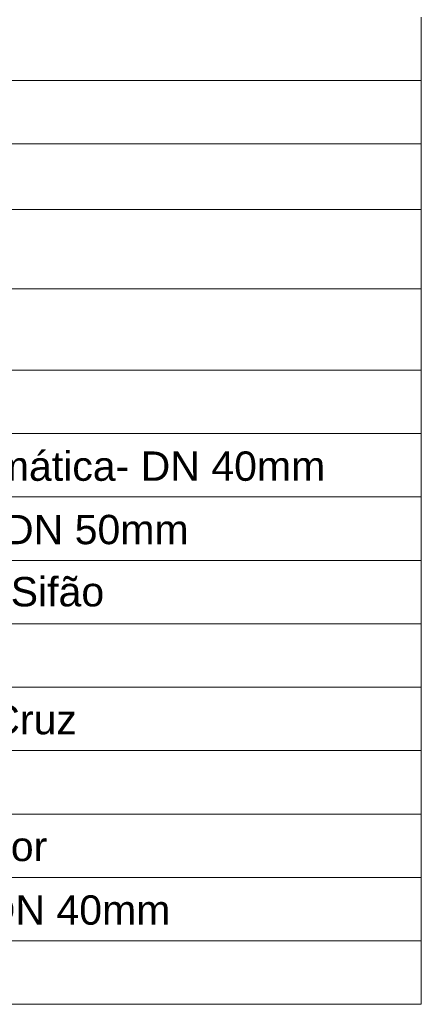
# Model space of a CAD drawing. Header units: millimetres. Extents: x 567 to 934, y -1 to 364.
# Tile 80 of 256: x 696.44 to 699.17, y 42.5 to 49.21. Entities that reach past the tile are written whole.
import ezdxf

# ---------------------------------------------------------------- set-up
doc = ezdxf.new("R2010")
doc.units = ezdxf.units.MM
doc.header["$MEASUREMENT"] = 0
doc.linetypes.add('NULL', pattern=[0])
doc.layers.add('DI-Tabelas', color=7, linetype='Continuous', lineweight=13)
doc.styles.add('Arial', font='arial.ttf')

msp = doc.modelspace()

# ---------------------------------------------------------------- linework, layer by layer
at = {"layer": 'DI-Tabelas'}
for p, q in [((699.172, 49.227), (699.172, 48.795)), ((699.172, 48.795), (692.9251, 48.795)), ((699.172, 48.795), (699.172, 48.363)), ((699.172, 48.363), (692.9251, 48.363)), ((699.172, 48.363), (699.172, 47.9153)), ((699.172, 47.9153), (692.9251, 47.9153)), ((699.172, 47.9153), (699.172, 47.3759)), ((699.172, 47.3759), (692.9251, 47.3759)), ((699.172, 47.3759), (699.172, 46.8213)), ((699.172, 46.8213), (692.9251, 46.8213)), ((699.172, 46.8213), (699.172, 46.3893)), ((699.172, 46.3893), (692.9251, 46.3893)), ((699.172, 46.3893), (699.172, 45.9573)), ((699.172, 45.9573), (692.9251, 45.9573)), ((699.172, 45.9573), (699.172, 45.5253)), ((699.172, 45.5253), (692.9251, 45.5253)), ((699.172, 45.5253), (699.172, 45.0933)), ((699.172, 45.0933), (692.9251, 45.0933)), ((699.172, 45.0933), (699.172, 44.6613)), ((699.172, 44.6613), (692.9251, 44.6613)), ((699.172, 44.6613), (699.172, 44.2293)), ((699.172, 44.2293), (692.9251, 44.2293)), ((699.172, 44.2293), (699.172, 43.7973)), ((699.172, 43.7973), (692.9251, 43.7973)), ((699.172, 43.7973), (699.172, 43.3653)), ((699.172, 43.3653), (692.9251, 43.3653)), ((699.172, 43.3653), (699.172, 42.9333)), ((699.172, 42.9333), (692.9251, 42.9333)), ((699.172, 42.9333), (699.172, 42.5013)), ((699.172, 42.5013), (692.9251, 42.5013))]:
    msp.add_line(p, q, dxfattribs=at)

# ---------------------------------------------------------------- texts
at = {"layer": 'DI-Tabelas', "linetype": 'NULL', "char_height": 0.2, "attachment_point": 7, "line_spacing_factor": 0.6, "style": 'Arial'}
for s, insert, width in [('Mictório de Descarga Automática- DN 40mm', (692.9751, 46.0073), 11.085366), ('Máquina de Lavar Roupas DN 50mm', (692.9751, 45.5753), 9.223476), ('Pia Industrial - 75mm  com Sifão', (692.9751, 45.2093), 8.073171), ('Ramais de Ventilação em Cruz', (692.9751, 44.2793), 7.701524), ('Redução excêntrica- superior', (692.9751, 43.4153), 7.297866), ('Tanque de Lavar Roupas DN 40mm', (692.9751, 42.9833), 8.975305)]:
    msp.add_mtext(s, dxfattribs=dict(at, insert=insert, width=width))

doc.saveas('drawing.dxf')
